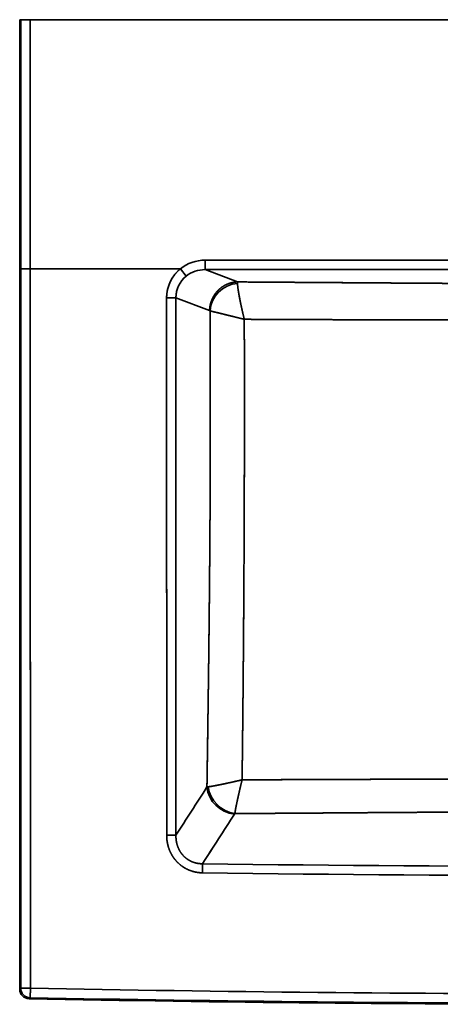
# Model space of a CAD drawing. Extents: x 290 to 1542, y 27 to 1315.
# Tile 1 of 4: x 290 to 510, y 117 to 631. Entities that reach past the tile are written whole.
import ezdxf

# ---------------------------------------------------------------- set-up
doc = ezdxf.new("R2010")
doc.units = 0
doc.layers.get('0').update_dxf_attribs({"lineweight": 13})

# ---------------------------------------------------------------- blocks, each defined once
blk = doc.blocks.new('BLOCK87')
at = {"color": 7, "lineweight": 35}
for p, q in [((-305.7, 0), (-305.7, -130)), ((-305.7, -130), (-305.7, 0)), ((-305.17, -130), (-305.17, 0)), ((-305.17, 0), (-305.17, -130)), ((-300.17, 0), (300.17, 0)), ((-300.17, -130), (-300.17, 0)), ((-300.17, -130), (-300.17, 0)), ((300.17, 0), (-300.17, 0)), ((-290.7, 0), (-241.52, 0)), ((-187.42, 0), (187.42, 0)), ((-211.68, 0), (-187.42, 0)), ((208.85, -125.42), (-208.85, -125.42)), ((208.85, -125.42), (-208.85, -125.42)), ((-305.7, -505.78), (-305.7, -130)), ((-305.7, -505.78), (-305.7, -130)), ((-305.17, -130), (-305.17, -505.26)), ((-305.17, -130), (-305.17, -505.26)), ((-225, -130), (-300.17, -130)), ((-225, -130), (-300.17, -130)), ((-208.85, -130.4), (208.85, -130.4)), ((-208.85, -130.4), (208.85, -130.4))]:
    blk.add_line(p, q, dxfattribs=at)
at = {"color": 7, "lineweight": 35, "ltscale": 0.013248}
for p, q in [((-305.17, 0), (-305.7, 0)), ((-305.17, 0), (-305.7, 0)), ((-305.17, -130), (-305.7, -130)), ((-305.17, -130), (-305.7, -130)), ((-305.7, -130), (-305.17, -130))]:
    blk.add_line(p, q, dxfattribs=at)
at = {"color": 7, "lineweight": 35, "ltscale": 0.375}
blk.add_line((-305.7, 0), (-290.7, 0), dxfattribs=at)
at = {"color": 7, "lineweight": 35, "ltscale": 0.124924}
for p, q in [((-305.17, 0), (-300.17, 0)), ((-300.17, 0), (-305.17, 0)), ((-300.17, -130), (-305.17, -130)), ((-300.17, -130), (-305.17, -130))]:
    blk.add_line(p, q, dxfattribs=at)
at = {"color": 7, "lineweight": 35, "ltscale": 0.446217}
blk.add_line((-241.52, 0), (-223.68, 0), dxfattribs=at)
at = {"color": 7, "lineweight": 35, "ltscale": 0.000572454}
blk.add_line((-223.68, 0), (-223.65, 0), dxfattribs=at)
at = {"color": 7, "lineweight": 35, "ltscale": 0.124524}
for p, q in [((-208.85, -130.4), (-208.85, -125.42)), ((-208.85, -125.42), (-208.85, -130.4))]:
    blk.add_line(p, q, dxfattribs=at)
at = {"color": 7, "lineweight": 35, "ltscale": 0.0797}
blk.add_line((-221.81, -130), (-225, -130), dxfattribs=at)
blk.add_line((-221.81, -130), (-225, -130), dxfattribs=at)
at = {"color": 7, "lineweight": 35, "ltscale": 0.122233}
blk.add_line((-221.81, -130), (-218.71, -133.78), dxfattribs=at)
blk.add_line((-221.81, -130), (-218.71, -133.78), dxfattribs=at)
at = {"color": 7, "lineweight": 35, "ltscale": 0.452176}
for p, q in [((-208.85, -130.4), (-191.94, -136.81)), ((-191.94, -136.81), (-208.85, -130.4))]:
    blk.add_line(p, q, dxfattribs=at)
at = {"color": 7, "lineweight": 35, "ltscale": 0.121792}
blk.add_line((-228.98, -145.1), (-224.11, -145.1), dxfattribs=at)
blk.add_line((-228.98, -145.1), (-224.11, -145.1), dxfattribs=at)
at = {"color": 7, "lineweight": 35, "ltscale": 0.469162}
blk.add_line((-206.56, -151.75), (-224.11, -145.1), dxfattribs=at)
blk.add_line((-206.56, -151.75), (-224.11, -145.1), dxfattribs=at)
at = {"color": 7, "lineweight": 35, "ltscale": 0.018436}
for p, q in [((-305.7, -505.78), (-305.17, -505.26)), ((-305.17, -505.26), (-305.7, -505.78))]:
    blk.add_line(p, q, dxfattribs=at)
at = {"color": 7, "lineweight": 35, "ltscale": 0.127297}
blk.add_line((-300.08, -505.27), (-305.17, -505.26), dxfattribs=at)
at = {"color": 7, "lineweight": 35, "ltscale": 0.127298}
blk.add_line((-300.08, -505.27), (-305.17, -505.26), dxfattribs=at)
at = {"color": 7, "lineweight": 35, "ltscale": 0.018556}
blk.add_line((-300.8, -510.78), (-300.27, -510.26), dxfattribs=at)
blk.add_line((-300.8, -510.78), (-300.27, -510.26), dxfattribs=at)
at = {"color": 7, "lineweight": 35}
for centre, radius, start, end in [((-137.22, -138.09), 54.74, 178.658, 179.4209), ((-137.25, -138.09), 54.7, 178.6577, 179.4212), ((-1893819.64, -167.27), 1893595.53, 359.99218596, 0.00067067), ((-1893933.74, -167.26), 1893709.64, 359.99218612, 0.00067032), ((-206.79, -152.27), 0.566, 35.8358, 65.8313), ((-206.79, -152.27), 0.566, 35.8496, 65.879), ((-63242.43, 40065.54), 74905.49, 327.2781033, 327.3010215), ((-63243.3, 40066.1), 74906.52, 327.2781036, 327.3010214), ((-206.16, -410.19), 10.04, 96.1453, 100.1516), ((-206.16, -410.19), 10.04, 96.1455, 100.152), ((-63058.07, 39987.11), 74727.73, 327.2484625, 327.2721154), ((-63058.5, 39987.39), 74728.24, 327.2484627, 327.2721154), ((-192.47, -415.12), 1.28, 134.2828, 146.7763), ((-192.47, -415.12), 1.28, 134.2801, 146.779), ((0, 15030.59), 15472.38, 269.221492, 270.77851), ((0, 15030.86), 15472.65, 269.221505, 270.778496), ((0, 14741.95), 15188.49, 269.206824, 270.793177), ((0, 14741.96), 15188.5, 269.206824, 270.793177), ((-300.7, -505.78), 5, 179.9729, 268.8724), ((-300.7, -505.78), 5, 179.9719, 268.8728), ((-300.17, -505.26), 5, 180.0835, 268.8458), ((-300.17, -505.26), 5, 180.1015, 268.8452), ((0, 14708.51), 15216.74, 268.870033, 271.129968), ((0, 14708.39), 15216.61, 268.870023, 271.129977), ((0, 14991.37), 15505.07, 268.888393, 271.111606), ((0, 14991.48), 15505.18, 268.888401, 271.111599), ((0, 15002.7), 15515.86, 268.891124, 271.108876), ((0, 15002.84), 15516.01, 268.891134, 271.108866)]:
    blk.add_arc(centre, radius, start, end, dxfattribs=at)
for centre, major_axis, ratio, start_param, end_param in [((-208.42, -145.56), (19.07, -7.92), 0.970976, 1.974867, 2.662811), ((-208.46, -145.49), (19.28, -7.24), 0.97087, 1.939655, 2.628915), ((-208.45, -145.5), (19.26, -7.33), 0.970765, 2.633398, 3.495316), ((-208.43, -145.54), (14.65, -5.87), 0.952753, 1.962645, 2.650587), ((-208.46, -145.48), (14.74, -5.51), 0.952683, 1.938331, 2.627748), ((-208.45, -145.5), (14.73, -5.58), 0.952439, 2.632285, 3.494217), ((-191.71, -151.94), (11.7, 9.38), 0.938195, 0.942296, 2.434216), ((-191.71, -151.94), (11.7, 9.38), 0.938201, 0.942299, 2.434224), ((-193.32, -400.32), (12.62, -8.1), 0.91929, 3.749896, 5.230119), ((-193.32, -400.32), (12.62, -8.1), 0.919291, 3.74989, 5.230114), ((-193.14, -400.11), (10.57, -10.65), 0.891345, 3.995064, 5.428398), ((-193.14, -400.11), (10.57, -10.65), 0.891352, 3.995061, 5.428402)]:
    blk.add_ellipse(centre, major_axis=major_axis, ratio=ratio, start_param=start_param, end_param=end_param, dxfattribs=at)
for points, knots in [([(-300.08, -505.27), (-300.08, -492.52), (-300.09, -479.83), (-300.09, -467.25), (-300.1, -447.38), (-300.11, -427.47), (-300.11, -418.83), (-300.11, -406.69), (-300.12, -394.52), (-300.12, -389.47), (-300.13, -373.99), (-300.13, -358.46), (-300.13, -347.85), (-300.14, -337.27), (-300.14, -326.71), (-300.14, -326.63), (-300.14, -326.44), (-300.14, -326.25), (-300.14, -326.15), (-300.14, -325.81), (-300.14, -325.46), (-300.14, -325.21), (-300.14, -324.75), (-300.14, -324.28), (-300.14, -324.08), (-300.14, -323.66), (-300.14, -323.26), (-300.14, -323.06), (-300.14, -322.75), (-300.14, -322.46), (-300.14, -322.36), (-300.14, -322.2), (-300.14, -322.05), (-300.14, -321.99), (-300.14, -319.67), (-300.14, -317.36), (-300.14, -315.12), (-300.14, -310.61), (-300.15, -306.09), (-300.15, -303.82), (-300.15, -301.41), (-300.15, -299), (-300.15, -298.9), (-300.15, -298.67), (-300.15, -298.45), (-300.15, -298.33), (-300.15, -297.86), (-300.15, -297.36), (-300.15, -296.95), (-300.15, -296.32), (-300.15, -295.69), (-300.15, -295.44), (-300.15, -295.04), (-300.15, -294.65), (-300.15, -294.5), (-300.15, -271.66), (-300.16, -248.83), (-300.16, -225.88), (-300.17, -198.75), (-300.17, -171.64), (-300.17, -167.31), (-300.17, -162.68), (-300.17, -158.04), (-300.17, -157.6), (-300.17, -156.97), (-300.17, -156.34), (-300.17, -156.02), (-300.17, -154.77), (-300.17, -153.56), (-300.17, -152.72), (-300.17, -151.37), (-300.17, -149.99), (-300.17, -149.53), (-300.17, -146.29), (-300.17, -143.07), (-300.17, -140.43), (-300.17, -136.72), (-300.17, -132.96), (-300.17, -131.98), (-300.17, -130.99), (-300.17, -130)], [0, 0, 0, 0, 0, 0, 90.720792, 90.720792, 90.720792, 141.561738, 141.561738, 141.561738, 176.911867, 176.911867, 176.911867, 251.038886, 251.038886, 251.038886, 251.70534, 251.70534, 251.70534, 252.350732, 252.350732, 252.350732, 253.82695, 253.82695, 253.82695, 255.029624, 255.029624, 255.029624, 256.229272, 256.229272, 256.229272, 256.960017, 256.960017, 256.960017, 257.32539, 257.32539, 257.32539, 273.428473, 273.428473, 273.428473, 289.781492, 289.781492, 289.781492, 290.579483, 290.579483, 290.579483, 291.358952, 291.358952, 291.358952, 293.813456, 293.813456, 293.813456, 295.431529, 295.431529, 295.431529, 296.553783, 296.553783, 296.553783, 457.797521, 457.797521, 457.797521, 488.468169, 488.468169, 488.468169, 490.593833, 490.593833, 490.593833, 492.929992, 492.929992, 492.929992, 499.590543, 499.590543, 499.590543, 502.880484, 502.880484, 502.880484, 522.610104, 522.610104, 522.610104, 529.618957, 529.618957, 529.618957, 529.618957, 529.618957, 529.618957]), ([(-300.17, -130), (-300.17, -131.55), (-300.17, -133.1), (-300.17, -134.64), (-300.17, -139.5), (-300.17, -144.32), (-300.17, -147.52), (-300.17, -151.96), (-300.17, -156.43), (-300.17, -157.54), (-300.17, -165.5), (-300.17, -173.47), (-300.17, -182.74), (-300.17, -209.88), (-300.16, -237.02), (-300.16, -257.39), (-300.15, -277.96), (-300.15, -298.56), (-300.15, -298.93), (-300.15, -302.34), (-300.15, -305.72), (-300.15, -308.58), (-300.14, -313.37), (-300.14, -318.21), (-300.14, -320.08), (-300.14, -322.69), (-300.14, -325.31), (-300.14, -326.4), (-300.14, -342.19), (-300.13, -358.01), (-300.13, -373.38), (-300.12, -392.3), (-300.11, -411.18), (-300.11, -414.73), (-300.1, -435.21), (-300.1, -455.65), (-300.09, -472.06), (-300.09, -488.64), (-300.08, -505.27)], [0, 0, 0, 0, 0, 0, 10.931917, 10.931917, 10.931917, 34.569743, 34.569743, 34.569743, 42.405659, 42.405659, 42.405659, 90.747165, 90.747165, 90.747165, 233.702552, 233.702552, 233.702552, 236.323764, 236.323764, 236.323764, 257.806597, 257.806597, 257.806597, 271.160363, 271.160363, 271.160363, 276.24986, 276.24986, 276.24986, 382.553691, 382.553691, 382.553691, 409.588071, 409.588071, 409.588071, 527.282031, 527.282031, 527.282031, 527.282031, 527.282031, 527.282031]), ([(-221.81, -130), (-223.41, -131.31), (-224.85, -132.83), (-226.07, -134.54), (-227.7, -137.63), (-228.61, -140.98), (-228.86, -142.34), (-228.98, -143.72), (-228.98, -145.1)], [0, 0, 0, 0, 0, 0, 14.7018, 14.7018, 14.7018, 24.479306, 24.479306, 24.479306, 24.479306, 24.479306, 24.479306]), ([(-218.71, -133.78), (-219.93, -134.76), (-221.01, -135.9), (-221.94, -137.17), (-223.17, -139.49), (-223.85, -142), (-224.03, -143.03), (-224.11, -144.06), (-224.11, -145.1)], [0, 0, 0, 0, 0, 0, 11.09989, 11.09989, 11.09989, 18.475858, 18.475858, 18.475858, 18.475858, 18.475858, 18.475858]), ([(-206.56, -151.75), (-206.53, -150.21), (-206.3, -148.68), (-205.89, -147.17), (-204.7, -144.31), (-202.84, -141.83), (-201.76, -140.72), (-199.33, -138.78), (-196.5, -137.52), (-195.01, -137.08), (-193.48, -136.84), (-191.94, -136.81)], [0, 0, 0, 0, 0, 0, 10.964273, 10.964273, 10.964273, 21.905248, 21.905248, 21.905248, 32.975405, 32.975405, 32.975405, 32.975405, 32.975405, 32.975405]), ([(-191.94, -136.81), (-193.31, -136.84), (-194.67, -137.03), (-196.01, -137.38), (-198.6, -138.4), (-200.9, -140), (-201.95, -140.93), (-203.93, -143.13), (-205.34, -145.75), (-205.9, -147.2), (-206.34, -149.01), (-206.52, -150.84), (-206.54, -151.14), (-206.55, -151.45), (-206.56, -151.75)], [0, 0, 0, 0, 0, 0, 9.760882, 9.760882, 9.760882, 19.64816, 19.64816, 19.64816, 30.512663, 30.512663, 30.512663, 32.65213, 32.65213, 32.65213, 32.65213, 32.65213, 32.65213]), ([(-188.44, -156.31), (-188.91, -154.37), (-189.36, -152.44), (-189.79, -150.53), (-190.64, -146.58), (-191.33, -142.91), (-191.63, -141.09), (-191.88, -139.25), (-191.95, -137.98), (-191.95, -137.82), (-191.96, -137.67), (-191.95, -137.54)], [0, 0, 0, 0, 0, 0, 14.202245, 14.202245, 14.202245, 29.845466, 29.845466, 29.845466, 32.281252, 32.281252, 32.281252, 32.281252, 32.281252, 32.281252]), ([(-188.44, -156.31), (-189.03, -153.89), (-189.59, -151.47), (-190.11, -149.11), (-190.97, -144.96), (-191.59, -141.31), (-191.81, -139.82), (-191.95, -138.52), (-191.95, -137.66), (-191.95, -137.62), (-191.95, -137.58), (-191.95, -137.54)], [0, 0, 0, 0, 0, 0, 17.634054, 17.634054, 17.634054, 31.547688, 31.547688, 31.547688, 32.244203, 32.244203, 32.244203, 32.244203, 32.244203, 32.244203]), ([(-191.94, -136.81), (-176.92, -136.92), (-161.89, -137.02), (-146.85, -137.13), (-131.4, -137.24), (-115.96, -137.34), (-114.76, -137.35), (-112.88, -137.36), (-111, -137.38), (-109.52, -137.39), (-106.24, -137.41), (-102.99, -137.43), (-101.21, -137.44), (-98.58, -137.46), (-95.94, -137.48), (-95.15, -137.48), (-92.31, -137.5), (-89.46, -137.52), (-87.4, -137.53), (-82.24, -137.56), (-77.08, -137.6), (-74.14, -137.61), (-67.12, -137.66), (-60.15, -137.7), (-56.3, -137.72), (-48.31, -137.76), (-40.43, -137.8), (-36.44, -137.82), (-32.45, -137.83), (-28.53, -137.85)], [0, 0, 0, 0, 0, 0, 105.299289, 105.299289, 105.299289, 108.086837, 108.086837, 108.086837, 118.49191, 118.49191, 118.49191, 131.450591, 131.450591, 131.450591, 136.982291, 136.982291, 136.982291, 151.404928, 151.404928, 151.404928, 173.268493, 173.268493, 173.268493, 200.948142, 200.948142, 200.948142, 230.689958, 230.689958, 230.689958, 230.689958, 230.689958, 230.689958]), ([(-191.94, -136.81), (-181.31, -136.89), (-170.67, -136.96), (-162.32, -137.02), (-144.85, -137.14), (-127.37, -137.26), (-120.55, -137.31), (-110.4, -137.38), (-100.27, -137.45), (-96.61, -137.47), (-88.79, -137.52), (-81.01, -137.57), (-76.55, -137.6), (-69.12, -137.64), (-61.79, -137.69), (-58.89, -137.7), (-52.82, -137.74), (-46.88, -137.77), (-43.82, -137.78), (-38.88, -137.81), (-34.07, -137.83), (-32.2, -137.83), (-30.36, -137.84), (-28.53, -137.85)], [0, 0, 0, 0, 0, 0, 74.084056, 74.084056, 74.084056, 121.421455, 121.421455, 121.421455, 144.589856, 144.589856, 144.589856, 175.885036, 175.885036, 175.885036, 197.022506, 197.022506, 197.022506, 219.877706, 219.877706, 219.877706, 234.650756, 234.650756, 234.650756, 234.650756, 234.650756, 234.650756]), ([(-228.98, -145.1), (-228.98, -161.92), (-228.98, -178.75), (-228.97, -195.61), (-228.97, -218.03), (-228.97, -240.42), (-228.97, -246.11), (-228.97, -260.06), (-228.97, -273.99), (-228.97, -282.36), (-228.96, -292.2), (-228.96, -302.05), (-228.96, -303.12), (-228.96, -306.01), (-228.96, -308.9), (-228.96, -310.3), (-228.96, -312.66), (-228.96, -315.01), (-228.96, -315.88), (-228.96, -319.64), (-228.96, -323.4), (-228.96, -326.21), (-228.96, -340.28), (-228.96, -354.37), (-228.95, -365.54), (-228.95, -384.34), (-228.95, -403.1), (-228.95, -410.59), (-228.95, -418.06), (-228.95, -425.53)], [0, 0, 0, 0, 0, 0, 118.991909, 118.991909, 118.991909, 158.459187, 158.459187, 158.459187, 217.802689, 217.802689, 217.802689, 228.251631, 228.251631, 228.251631, 238.138418, 238.138418, 238.138418, 244.874618, 244.874618, 244.874618, 264.737413, 264.737413, 264.737413, 344.353828, 344.353828, 344.353828, 397.281731, 397.281731, 397.281731, 397.281731, 397.281731, 397.281731]), ([(-228.98, -145.1), (-228.98, -161.89), (-228.98, -178.7), (-228.97, -195.54), (-228.97, -212.79), (-228.97, -230.03), (-228.97, -231.03), (-228.97, -232.02), (-228.97, -233.01), (-228.97, -233.57), (-228.97, -236.66), (-228.97, -239.79), (-228.97, -242.5), (-228.97, -246.81), (-228.97, -251.07), (-228.97, -252.74), (-228.97, -254.74), (-228.97, -256.73), (-228.97, -257.08), (-228.97, -265.71), (-228.97, -274.32), (-228.97, -282.58), (-228.96, -291.08), (-228.96, -299.59), (-228.96, -299.84), (-228.96, -300.73), (-228.96, -301.6), (-228.96, -302.18), (-228.96, -303.12), (-228.96, -304.08), (-228.96, -304.42), (-228.96, -305.03), (-228.96, -305.65), (-228.96, -305.89), (-228.96, -307.37), (-228.96, -308.85), (-228.96, -310.06), (-228.96, -311.42), (-228.96, -312.78), (-228.96, -312.93), (-228.96, -313.38), (-228.96, -313.83), (-228.96, -314.12), (-228.96, -314.7), (-228.96, -315.28), (-228.96, -315.57), (-228.96, -316.01), (-228.96, -316.46), (-228.96, -316.61), (-228.96, -316.91), (-228.96, -317.2), (-228.96, -317.35), (-228.96, -318.49), (-228.96, -319.63), (-228.96, -320.15), (-228.96, -322.03), (-228.96, -323.91), (-228.96, -324.81), (-228.96, -328.4), (-228.96, -331.99), (-228.96, -334.73), (-228.96, -338.37), (-228.96, -341.99), (-228.96, -343.24), (-228.95, -360.26), (-228.95, -377.31), (-228.95, -393.5), (-228.95, -409.54), (-228.95, -425.53)], [0, 0, 0, 0, 0, 0, 118.798788, 118.798788, 118.798788, 121.908806, 121.908806, 121.908806, 125.817013, 125.817013, 125.817013, 143.721342, 143.721342, 143.721342, 155.330986, 155.330986, 155.330986, 157.834009, 157.834009, 157.834009, 216.437459, 216.437459, 216.437459, 218.170267, 218.170267, 218.170267, 222.836437, 222.836437, 222.836437, 225.322976, 225.322976, 225.322976, 227.249545, 227.249545, 227.249545, 235.799053, 235.799053, 235.799053, 236.85301, 236.85301, 236.85301, 238.960924, 238.960924, 238.960924, 241.068885, 241.068885, 241.068885, 242.122866, 242.122866, 242.122866, 243.176847, 243.176847, 243.176847, 250.162241, 250.162241, 250.162241, 256.485557, 256.485557, 256.485557, 275.401526, 275.401526, 275.401526, 282.092257, 282.092257, 282.092257, 395.460742, 395.460742, 395.460742, 395.460742, 395.460742, 395.460742]), ([(-207.93, -400.3), (-207.78, -390.71), (-207.64, -381.1), (-207.5, -371.52), (-207.24, -352.14), (-206.99, -332.66), (-206.88, -322.8), (-206.72, -308.06), (-206.58, -293.27), (-206.54, -288.17), (-206.41, -273.21), (-206.31, -258.2), (-206.26, -248.14), (-206.18, -227.96), (-206.16, -207.75), (-206.16, -197.66), (-206.19, -182.43), (-206.25, -167.22), (-206.27, -162.12), (-206.3, -157.02), (-206.33, -151.93)], [0, 0, 0, 0, 0, 0, 69.174206, 69.174206, 69.174206, 138.811758, 138.811758, 138.811758, 173.724536, 173.724536, 173.724536, 244.371119, 244.371119, 244.371119, 315.338346, 315.338346, 315.338346, 351.178077, 351.178077, 351.178077, 351.178077, 351.178077, 351.178077]), ([(-207.93, -400.3), (-207.84, -394.23), (-207.75, -388.15), (-207.66, -382.04), (-207.49, -370.17), (-207.32, -358.23), (-207.25, -352.47), (-207.06, -338.35), (-206.89, -324.13), (-206.8, -315.73), (-206.62, -298.44), (-206.47, -281.01), (-206.4, -271.94), (-206.31, -257.88), (-206.25, -243.78), (-206.23, -238.65), (-206.19, -228.43), (-206.18, -218.19), (-206.17, -213.05), (-206.16, -197.72), (-206.19, -182.39), (-206.22, -172.17), (-206.27, -162.04), (-206.33, -151.93)], [0, 0, 0, 0, 0, 0, 44.672907, 44.672907, 44.672907, 86.679102, 86.679102, 86.679102, 146.60567, 146.60567, 146.60567, 209.682121, 209.682121, 209.682121, 245.133372, 245.133372, 245.133372, 280.955422, 280.955422, 280.955422, 351.888944, 351.888944, 351.888944, 351.888944, 351.888944, 351.888944]), ([(-188.44, -156.31), (-190.82, -155.72), (-193.18, -155.13), (-195.47, -154.56), (-198.78, -153.75), (-201.72, -153.03), (-202.63, -152.81), (-204.08, -152.46), (-205.25, -152.18), (-205.69, -152.08), (-206.05, -152), (-206.33, -151.93)], [0, 0, 0, 0, 0, 0, 17.500235, 17.500235, 17.500235, 25.84983, 25.84983, 25.84983, 31.987715, 31.987715, 31.987715, 31.987715, 31.987715, 31.987715]), ([(-206.33, -151.93), (-205.89, -152.03), (-205.24, -152.19), (-204.4, -152.38), (-201.55, -153.07), (-197.87, -153.97), (-195.3, -154.61), (-192.33, -155.34), (-189.31, -156.09), (-189.02, -156.16), (-188.73, -156.23), (-188.44, -156.31)], [0, 0, 0, 0, 0, 0, 9.973123, 9.973123, 9.973123, 30.151833, 30.151833, 30.151833, 32.293678, 32.293678, 32.293678, 32.293678, 32.293678, 32.293678]), ([(-188.44, -156.31), (-188.41, -165.99), (-188.39, -175.66), (-188.38, -185.29), (-188.37, -204.58), (-188.38, -223.86), (-188.4, -233.36), (-188.43, -247.85), (-188.49, -262.38), (-188.5, -267.22), (-188.55, -276.92), (-188.6, -286.62), (-188.62, -291.48), (-188.73, -309.23), (-188.86, -326.97), (-188.97, -339.95), (-189.15, -359.03), (-189.36, -377.92), (-189.43, -384.18), (-189.5, -390.39), (-189.57, -396.57)], [0, 0, 0, 0, 0, 0, 78.281571, 78.281571, 78.281571, 156.605978, 156.605978, 156.605978, 195.724147, 195.724147, 195.724147, 234.903429, 234.903429, 234.903429, 338.946482, 338.946482, 338.946482, 390.289957, 390.289957, 390.289957, 390.289957, 390.289957, 390.289957]), ([(-189.57, -396.57), (-189.47, -387.86), (-189.37, -379.12), (-189.27, -370.18), (-189.07, -350.54), (-188.9, -330.7), (-188.81, -319.69), (-188.67, -299.93), (-188.56, -279.99), (-188.52, -271.04), (-188.46, -257.29), (-188.42, -243.48), (-188.41, -238.49), (-188.39, -228.57), (-188.38, -218.64), (-188.38, -213.66), (-188.37, -199.18), (-188.38, -184.71), (-188.39, -175.19), (-188.41, -165.73), (-188.44, -156.31)], [0, 0, 0, 0, 0, 0, 63.855545, 63.855545, 63.855545, 142.294243, 142.294243, 142.294243, 204.007041, 204.007041, 204.007041, 238.33278, 238.33278, 238.33278, 272.86609, 272.86609, 272.86609, 338.69845, 338.69845, 338.69845, 338.69845, 338.69845, 338.69845]), ([(-29.34, -156.29), (-33.48, -156.32), (-37.87, -156.36), (-42.58, -156.39), (-52.57, -156.47), (-64.06, -156.52), (-70.06, -156.55), (-80.46, -156.58), (-91.52, -156.59), (-95.96, -156.59), (-104.41, -156.59), (-113.04, -156.57), (-117.13, -156.57), (-133.71, -156.53), (-150.58, -156.48), (-162.94, -156.43), (-175.69, -156.37), (-188.44, -156.31)], [0, 0, 0, 0, 0, 0, 62.264373, 62.264373, 62.264373, 122.371491, 122.371491, 122.371491, 161.139645, 161.139645, 161.139645, 195.539446, 195.539446, 195.539446, 299.880592, 299.880592, 299.880592, 299.880592, 299.880592, 299.880592]), ([(-188.44, -156.31), (-181.81, -156.34), (-175.18, -156.37), (-168.78, -156.4), (-155.53, -156.45), (-142.27, -156.5), (-135.65, -156.52), (-125.82, -156.55), (-115.98, -156.57), (-112.31, -156.58), (-101.41, -156.59), (-90.53, -156.59), (-82.87, -156.58), (-72.22, -156.56), (-61.76, -156.51), (-58.83, -156.5), (-52.69, -156.46), (-46.66, -156.42), (-43.53, -156.4), (-38.79, -156.36), (-34.17, -156.33), (-32.55, -156.31), (-30.94, -156.3), (-29.34, -156.29)], [0, 0, 0, 0, 0, 0, 46.150276, 46.150276, 46.150276, 92.075328, 92.075328, 92.075328, 114.42387, 114.42387, 114.42387, 167.761573, 167.761573, 167.761573, 189.065758, 189.065758, 189.065758, 212.271582, 212.271582, 212.271582, 225.0151, 225.0151, 225.0151, 225.0151, 225.0151, 225.0151]), ([(-189.57, -396.57), (-191.79, -397.09), (-194.01, -397.6), (-196.17, -398.09), (-199.68, -398.85), (-202.86, -399.48), (-204.04, -399.71), (-205.43, -399.95), (-206.56, -400.12), (-206.81, -400.15), (-207.03, -400.18), (-207.24, -400.2)], [0, 0, 0, 0, 0, 0, 16.176406, 16.176406, 16.176406, 26.725977, 26.725977, 26.725977, 29.829183, 29.829183, 29.829183, 29.829183, 29.829183, 29.829183]), ([(-189.57, -396.57), (-192.23, -397.19), (-194.87, -397.8), (-197.43, -398.37), (-201.29, -399.19), (-204.56, -399.8), (-205.63, -399.99), (-206.54, -400.12), (-207.24, -400.2)], [0, 0, 0, 0, 0, 0, 19.366327, 19.366327, 19.366327, 30.065358, 30.065358, 30.065358, 30.065358, 30.065358, 30.065358]), ([(-189.57, -396.57), (-190.12, -398.78), (-190.65, -400.99), (-191.16, -403.15), (-191.95, -406.66), (-192.6, -409.82), (-192.84, -411.01), (-193.1, -412.4), (-193.27, -413.53), (-193.31, -413.77), (-193.34, -413.99), (-193.36, -414.2)], [0, 0, 0, 0, 0, 0, 16.173196, 16.173196, 16.173196, 26.72598, 26.72598, 26.72598, 29.827918, 29.827918, 29.827918, 29.827918, 29.827918, 29.827918]), ([(-193.36, -414.2), (-193.26, -413.33), (-193.05, -412.12), (-192.78, -410.69), (-192.07, -407.23), (-191.19, -403.32), (-190.68, -401.1), (-190.13, -398.84), (-189.57, -396.57)], [0, 0, 0, 0, 0, 0, 13.375438, 13.375438, 13.375438, 29.979603, 29.979603, 29.979603, 29.979603, 29.979603, 29.979603]), ([(-189.57, -396.57), (-178.34, -396.53), (-167.04, -396.49), (-155.66, -396.44), (-133.31, -396.36), (-110.8, -396.28), (-100.41, -396.24), (-83.48, -396.19), (-66.56, -396.15), (-60.77, -396.13), (-43.12, -396.1), (-25.53, -396.08), (-14.18, -396.07), (9.12, -396.06), (32.46, -396.08), (44.08, -396.1), (62.56, -396.13), (81.08, -396.18), (88.14, -396.2), (94.95, -396.22), (101.75, -396.25)], [0, 0, 0, 0, 0, 0, 93.341894, 93.341894, 93.341894, 182.441514, 182.441514, 182.441514, 230.178626, 230.178626, 230.178626, 325.534092, 325.534092, 325.534092, 420.332509, 420.332509, 420.332509, 475.341786, 475.341786, 475.341786, 475.341786, 475.341786, 475.341786]), ([(101.75, -396.25), (88.5, -396.2), (75.18, -396.16), (61.76, -396.13), (42.8, -396.1), (23.76, -396.08), (18.4, -396.07), (6.84, -396.07), (-4.73, -396.07), (-10.76, -396.07), (-28.3, -396.08), (-45.79, -396.1), (-57.23, -396.12), (-77.56, -396.17), (-97.71, -396.23), (-106.53, -396.26), (-128.63, -396.34), (-150.49, -396.42), (-163.61, -396.47), (-176.63, -396.52), (-189.57, -396.57)], [0, 0, 0, 0, 0, 0, 94.004635, 94.004635, 94.004635, 132.355183, 132.355183, 132.355183, 174.246, 174.246, 174.246, 254.09787, 254.09787, 254.09787, 316.697479, 316.697479, 316.697479, 411.648207, 411.648207, 411.648207, 411.648207, 411.648207, 411.648207]), ([(101.09, -413.56), (77.51, -413.4), (53.81, -413.26), (29.89, -413.17), (-11.89, -413.13), (-53.58, -413.27), (-71.45, -413.36), (-92.18, -413.49), (-112.83, -413.64), (-115.64, -413.65), (-125.38, -413.72), (-135.11, -413.79), (-141.88, -413.84), (-154.24, -413.93), (-166.56, -414.02), (-172.69, -414.06), (-180.17, -414.11), (-187.64, -414.16), (-189.55, -414.18), (-191.46, -414.19), (-193.36, -414.2)], [0, 0, 0, 0, 0, 0, 167.1578, 167.1578, 167.1578, 292.782725, 292.782725, 292.782725, 313.73355, 313.73355, 313.73355, 362.052864, 362.052864, 362.052864, 402.054016, 402.054016, 402.054016, 415.811454, 415.811454, 415.811454, 415.811454, 415.811454, 415.811454]), ([(101.09, -413.56), (87.48, -413.47), (73.78, -413.38), (60, -413.31), (40.48, -413.23), (20.89, -413.19), (15.27, -413.18), (3.47, -413.17), (-8.34, -413.17), (-14.43, -413.18), (-32.05, -413.2), (-49.62, -413.27), (-61.2, -413.32), (-78.73, -413.41), (-96.14, -413.52), (-102.2, -413.56), (-116.9, -413.66), (-131.51, -413.77), (-140.19, -413.83), (-156.03, -413.95), (-171.76, -414.06), (-178.98, -414.11), (-186.18, -414.15), (-193.36, -414.2)], [0, 0, 0, 0, 0, 0, 96.854504, 96.854504, 96.854504, 136.616875, 136.616875, 136.616875, 179.074188, 179.074188, 179.074188, 259.416416, 259.416416, 259.416416, 302.489787, 302.489787, 302.489787, 364.270223, 364.270223, 364.270223, 417.061186, 417.061186, 417.061186, 417.061186, 417.061186, 417.061186]), ([(-228.95, -425.53), (-227.96, -425.53), (-226.97, -425.53), (-226.01, -425.53), (-224.97, -425.53), (-224.34, -425.52), (-224.25, -425.52), (-224.18, -425.52), (-224.12, -425.52)], [0, 0, 0, 0, 0, 0, 7.027662, 7.027662, 7.027662, 8.367234, 8.367234, 8.367234, 8.367234, 8.367234, 8.367234]), ([(-228.95, -425.53), (-227.96, -425.53), (-226.98, -425.53), (-226.03, -425.53), (-224.98, -425.53), (-224.34, -425.52), (-224.25, -425.52), (-224.18, -425.52), (-224.12, -425.52)], [0, 0, 0, 0, 0, 0, 6.693408, 6.693408, 6.693408, 7.920116, 7.920116, 7.920116, 7.920116, 7.920116, 7.920116]), ([(-228.95, -425.53), (-228.95, -427.32), (-228.76, -429.11), (-228.39, -430.88), (-227.28, -434.23), (-225.43, -437.28), (-224.37, -438.65), (-221.87, -441.21), (-218.82, -443.1), (-217.14, -443.87), (-214.73, -444.62), (-212.27, -444.98), (-211.6, -445.04), (-210.93, -445.08), (-210.26, -445.09)], [0, 0, 0, 0, 0, 0, 12.086144, 12.086144, 12.086144, 23.415804, 23.415804, 23.415804, 35.437207, 35.437207, 35.437207, 39.897565, 39.897565, 39.897565, 39.897565, 39.897565, 39.897565]), ([(-228.95, -425.53), (-228.95, -427.03), (-228.82, -428.53), (-228.56, -430.01), (-227.71, -433.13), (-226.24, -436.04), (-225.28, -437.5), (-223.07, -440.13), (-220.31, -442.2), (-218.84, -443.06), (-216.27, -444.19), (-213.54, -444.82), (-212.45, -444.99), (-211.35, -445.08), (-210.26, -445.09)], [0, 0, 0, 0, 0, 0, 10.739367, 10.739367, 10.739367, 22.961637, 22.961637, 22.961637, 34.848133, 34.848133, 34.848133, 42.639734, 42.639734, 42.639734, 42.639734, 42.639734, 42.639734]), ([(-224.12, -425.52), (-224.16, -427.08), (-224.02, -428.66), (-223.68, -430.22), (-222.73, -432.88), (-221.17, -435.23), (-220.38, -436.17), (-218.52, -437.91), (-216.3, -439.17), (-215.08, -439.67), (-213.36, -440.13), (-211.6, -440.32), (-211.14, -440.36), (-210.68, -440.37), (-210.23, -440.36)], [0, 0, 0, 0, 0, 0, 12.111486, 12.111486, 12.111486, 21.330729, 21.330729, 21.330729, 31.238626, 31.238626, 31.238626, 34.742418, 34.742418, 34.742418, 34.742418, 34.742418, 34.742418]), ([(-224.12, -425.52), (-224.16, -427.09), (-224.01, -428.67), (-223.68, -430.23), (-222.65, -433.11), (-220.9, -435.62), (-219.9, -436.7), (-217.65, -438.56), (-214.97, -439.73), (-213.57, -440.12), (-212.04, -440.34), (-210.51, -440.37), (-210.42, -440.37), (-210.32, -440.37), (-210.23, -440.36)], [0, 0, 0, 0, 0, 0, 11.276098, 11.276098, 11.276098, 21.602837, 21.602837, 21.602837, 31.8212, 31.8212, 31.8212, 32.504111, 32.504111, 32.504111, 32.504111, 32.504111, 32.504111]), ([(-210.26, -445.09), (-210.24, -444.08), (-210.23, -443.06), (-210.22, -442.05), (-210.22, -441.08), (-210.22, -440.48), (-210.22, -440.44), (-210.22, -440.4), (-210.23, -440.36)], [0, 0, 0, 0, 0, 0, 7.216247, 7.216247, 7.216247, 7.791877, 7.791877, 7.791877, 7.791877, 7.791877, 7.791877]), ([(-210.26, -445.09), (-210.24, -444.07), (-210.23, -443.05), (-210.22, -442.05), (-210.22, -441.08), (-210.22, -440.48), (-210.22, -440.44), (-210.22, -440.4), (-210.23, -440.36)], [0, 0, 0, 0, 0, 0, 7.327821, 7.327821, 7.327821, 7.920283, 7.920283, 7.920283, 7.920283, 7.920283, 7.920283]), ([(-300.27, -510.26), (-300.26, -510.24), (-300.24, -510.14), (-300.23, -509.95), (-300.19, -509.2), (-300.14, -508), (-300.12, -507.11), (-300.1, -506.19), (-300.08, -505.27)], [0, 0, 0, 0, 0, 0, 3.510648, 3.510648, 3.510648, 10.729045, 10.729045, 10.729045, 10.729045, 10.729045, 10.729045]), ([(-300.08, -505.27), (-300.1, -506.26), (-300.12, -507.26), (-300.15, -508.24), (-300.2, -509.41), (-300.24, -510.06), (-300.25, -510.18), (-300.26, -510.25), (-300.27, -510.26)], [0, 0, 0, 0, 0, 0, 7.077757, 7.077757, 7.077757, 9.384039, 9.384039, 9.384039, 9.384039, 9.384039, 9.384039])]:
    blk.add_open_spline(points, degree=5, knots=knots, dxfattribs=at)

msp = doc.modelspace()

# ---------------------------------------------------------------- block references
at = {"lineweight": 0}
msp.add_blockref('BLOCK87', (595.75, 631.02), dxfattribs=at)

doc.saveas('drawing.dxf')
